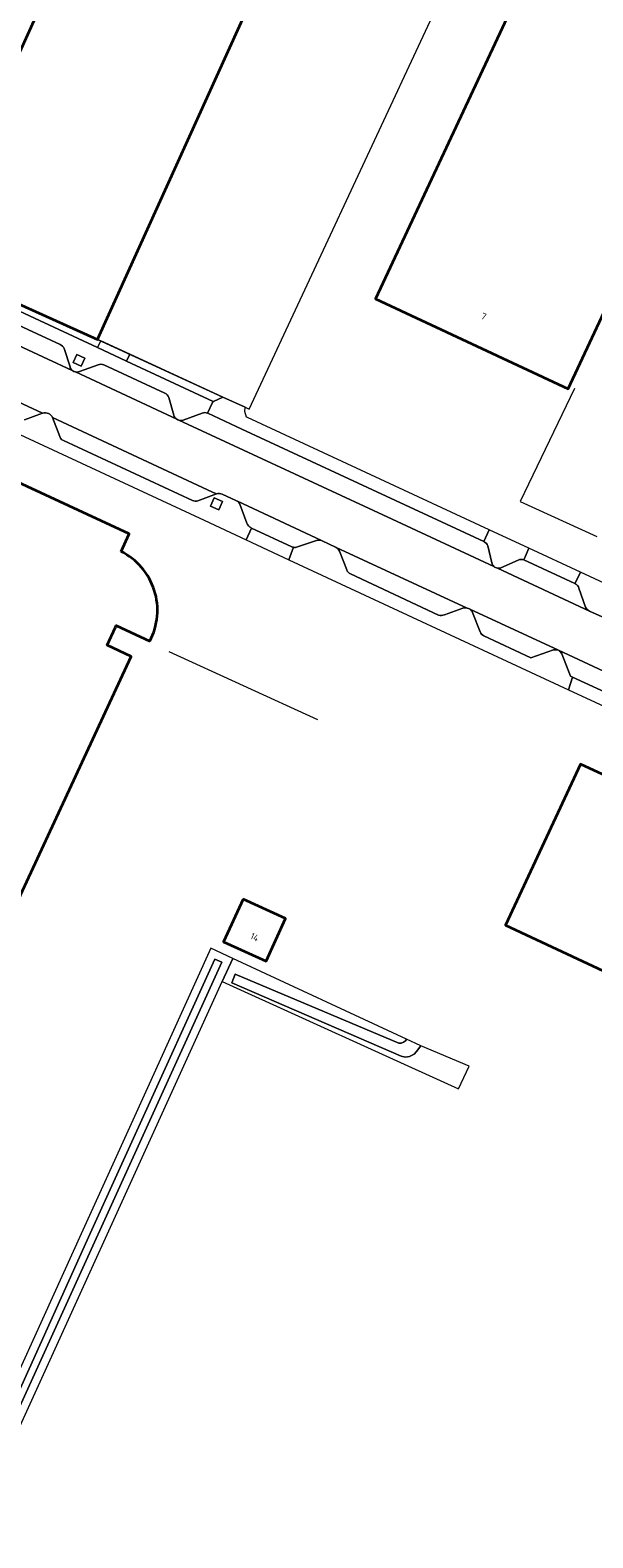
# Model space of a CAD drawing. Extents: x 151587 to 155483, y 462503 to 464608.
# Tile 89 of 236: x 152362 to 152438, y 464054 to 464256. Entities that reach past the tile are written whole.
import ezdxf
from ezdxf.enums import TextEntityAlignment as Align

# ---------------------------------------------------------------- set-up
doc = ezdxf.new("R2010")
doc.units = 0
doc.header["$LTSCALE"] = 0.5
for name, color, linetype, lineweight in [('B-RO-GR-GROENVOORZIENING-GV', 251, 'CONTINUOUS', 18), ('B-RO-IE-TERREINAFSCHEIDING_KUNSTMATIG_HEKWERK-G', 251, 'IE-TERREINAFSCHEIDING-KUNSTMATIG', 18), ('B-RO-OG-BEBOUWING-GV', 6, 'CONTINUOUS', 35), ('B-RO-OG-BEBOUWING-T18', 1, 'CONTINUOUS', 18), ('B-RO-OG-TERREIN_CULTUURSCHEIDING-GV', 251, 'CONTINUOUS', 18), ('B-RO-OG-WATER-GV', 251, 'CONTINUOUS', 18), ('B-RO-OG-WATER_SLOOT-GV', 251, 'CONTINUOUS', 18), ('B-RO-VH-VERHARDING_ASFALT-GV', 251, 'CONTINUOUS', 18), ('B-RO-VH-VERHARDING_BETONSTRAATSTEEN-GV', 251, 'CONTINUOUS', 18), ('B-RO-VH-VERHARDING_HALFVERHARDING_GRIND-GV', 251, 'CONTINUOUS', 18), ('B-RO-VH-VERHARDING_TEGEL-GV', 251, 'CONTINUOUS', 18)]:
    doc.layers.add(name, color=color, linetype=linetype, lineweight=lineweight)
doc.styles.add('NLCS-ISO-M200-T18', font='NLCS-ISO.ttf', dxfattribs={"height": 0.36})
doc.linetypes.add('IE-TERREINAFSCHEIDING-KUNSTMATIG', pattern='A,4,[82,NLCS.SHX,S=0.75,R=90,X=0,Y=0],4,-2', length=10)

msp = doc.modelspace()

# ---------------------------------------------------------------- linework, layer by layer
at = {"layer": 'B-RO-GR-GROENVOORZIENING-GV', "flags": 128}
for points in [[(152368.415, 464212.282), (152367.928, 464211.185), (152369.025, 464210.698), (152369.512, 464211.795)], [(152386.864, 464193.022), (152386.377, 464191.925), (152387.474, 464191.438), (152387.961, 464192.535)]]:
    msp.add_lwpolyline(points, close=True, dxfattribs=at)
at = {"layer": 'B-RO-IE-TERREINAFSCHEIDING_KUNSTMATIG_HEKWERK-G', "flags": 128}
for points in [[(152390.99, 464205.191), (152391.546, 464204.934), (152423.923, 464274.387)], [(152371.19, 464214.305), (152388.001, 464206.569)], [(152388.001, 464206.569), (152390.99, 464205.191)], [(152435.18, 464207.724), (152427.881, 464192.558), (152438.198, 464187.874)], [(152400.736, 464163.24), (152380.822, 464172.385)], [(152355.193, 464056.263), (152387.936, 464128.17)]]:
    msp.add_lwpolyline(points, dxfattribs=at)
at = {"layer": 'B-RO-OG-BEBOUWING-GV', "flags": 128}
for points in [[(152348.01, 464224.75), (152371.19, 464214.305), (152394.128, 464264.94), (152410.797, 464257.389), (152414.329, 464265.186), (152374.532, 464283.213), (152374.501, 464283.144), (152371.772, 464277.097), (152372.665, 464276.694), (152371.994, 464275.209), (152371.056, 464275.633)], [(152457.861, 464257.963), (152431.997, 464270.053), (152408.485, 464219.758), (152434.348, 464207.667)], [(152486.226, 464133.908), (152474.839, 464139.207), (152477.496, 464144.919), (152455.436, 464155.181), (152452.782, 464149.51), (152435.984, 464157.327), (152425.916, 464135.691), (152476.146, 464112.248)], [(152390.741, 464139.203), (152388.12, 464133.485), (152393.811, 464130.876), (152396.432, 464136.594)]]:
    msp.add_lwpolyline(points, close=True, dxfattribs=at)
for points in [[(152300.39, 464206.687), (152293.084, 464210.077), (152288.081, 464212.399), (152265.215, 464163.127), (152307.642, 464143.438), (152334.356, 464131.041), (152343.579, 464126.762), (152352.831, 464122.468), (152375.713, 464171.776), (152372.484, 464173.274), (152373.609, 464175.697), (152373.707, 464175.909), (152378.216, 464173.817)], [(152374.357, 464185.853), (152375.44, 464188.22), (152332.45, 464208.17), (152327.42, 464197.39), (152330.82, 464195.8), (152329.58, 464193.14), (152316.616, 464199.156), (152300.39, 464206.687)]]:
    msp.add_lwpolyline(points, dxfattribs=at)
at = {"layer": 'B-RO-OG-BEBOUWING-GV'}
msp.add_lwpolyline([(152378.216, 464173.817, 0.4208221), (152374.357, 464185.853)], format="xyb", dxfattribs=at)
at = {"layer": 'B-RO-OG-TERREIN_CULTUURSCHEIDING-GV', "flags": 128}
for points in [[(152348.01, 464224.75), (152347.726, 464224.124), (152371.209, 464213.189), (152371.629, 464214.103), (152371.19, 464214.305)], [(152386.699, 464205.975), (152386.764, 464205.945), (152388.001, 464206.569), (152375.526, 464212.31), (152375.097, 464211.378)]]:
    msp.add_lwpolyline(points, close=True, dxfattribs=at)
at = {"layer": 'B-RO-OG-WATER-GV', "flags": 128}
msp.add_lwpolyline([(152349.408, 464054.71), (152350.658, 464053.99), (152351.342, 464053.512), (152352.145, 464053.684), (152352.729, 464053.932), (152353.006, 464054.05), (152353.214, 464054.594), (152354.622, 464057.686), (152387.882, 464130.733), (152386.929, 464131.142), (152376.697, 464108.597), (152370.221, 464094.328), (152356.688, 464064.378), (152355.406, 464061.36)], dxfattribs=at)
msp.add_lwpolyline([(152412.653, 464120.402), (152412.503, 464120.203), (152412.255, 464120.016), (152411.925, 464119.901), (152411.606, 464119.9), (152389.679, 464129.117), (152389.208, 464127.985), (152411.911, 464118.146), (152412.499, 464117.994), (152413.06, 464118.072), (152413.67, 464118.4), (152413.99, 464118.75), (152414.552, 464119.525)], close=True, dxfattribs=at)
at = {"layer": 'B-RO-OG-WATER_SLOOT-GV', "flags": 128}
for points in [[(152355.406, 464061.36), (152356.688, 464064.378), (152370.221, 464094.328), (152376.697, 464108.597), (152386.929, 464131.142), (152387.882, 464130.733), (152354.622, 464057.686), (152353.214, 464054.594), (152353.006, 464054.05)], [(152354.638, 464054.973), (152355.193, 464056.263), (152387.936, 464128.17), (152389.334, 464131.24), (152386.385, 464132.606), (152375.695, 464109.052), (152369.219, 464094.782), (152354.458, 464062.341), (152353.295, 464059.785)]]:
    msp.add_lwpolyline(points, dxfattribs=at)
msp.add_lwpolyline([(152414.552, 464119.525), (152413.99, 464118.75), (152413.67, 464118.4), (152413.06, 464118.072), (152412.499, 464117.994), (152411.911, 464118.146), (152389.208, 464127.985), (152389.679, 464129.117), (152411.606, 464119.9), (152411.925, 464119.901), (152412.255, 464120.016), (152412.503, 464120.203), (152412.653, 464120.402), (152389.334, 464131.24), (152387.936, 464128.17), (152419.608, 464113.752), (152421.035, 464116.793)], close=True, dxfattribs=at)
at = {"layer": 'B-RO-VH-VERHARDING_ASFALT-GV', "flags": 128}
for points in [[(152367.874, 464210.096), (152367.83, 464210.123), (152367.817, 464210.131), (152348.668, 464219.035)], [(152343.61, 464213.79), (152363.839, 464204.386), (152363.85, 464204.39)], [(152381.854, 464203.589), (152381.824, 464203.607), (152368.233, 464209.937), (152368.19, 464209.949)], [(152365.17, 464203.82), (152386.627, 464193.818), (152387.161, 464193.57)], [(152424.356, 464183.845), (152410.707, 464190.16), (152389.521, 464200.018), (152382.121, 464203.467), (152382.087, 464203.481)], [(152387.92, 464193.53), (152389.735, 464192.69)], [(152389.945, 464192.589), (152389.961, 464192.578), (152401.263, 464187.302), (152401.312, 464187.279), (152403.12, 464186.44)], [(152403.223, 464186.391), (152420.802, 464178.255)], [(152438.91, 464177.08), (152437.215, 464177.845), (152424.872, 464183.604)], [(152421.113, 464178.131), (152421.135, 464178.115), (152433.028, 464172.584), (152455.755, 464162.014)]]:
    msp.add_lwpolyline(points, dxfattribs=at)
at = {"layer": 'B-RO-VH-VERHARDING_ASFALT-GV'}
for points in [[(152368.19, 464209.949, -0.1541026), (152367.874, 464210.096)], [(152363.85, 464204.39, -0.3894065), (152365.17, 464203.82)], [(152382.087, 464203.481, -0.1446798), (152381.854, 464203.589)], [(152387.161, 464193.57, -0.1817993), (152387.92, 464193.53)], [(152389.735, 464192.69, -0.0614354), (152389.945, 464192.589)], [(152403.12, 464186.44, -0.0275176), (152403.223, 464186.391)], [(152424.872, 464183.604, -0.1602841), (152424.356, 464183.845)], [(152420.802, 464178.255, -0.1220193), (152421.113, 464178.131)]]:
    msp.add_lwpolyline(points, format="xyb", dxfattribs=at)
at = {"layer": 'B-RO-VH-VERHARDING_BETONSTRAATSTEEN-GV', "flags": 128}
for points in [[(152366.17, 464213.62), (152352.55, 464219.94)], [(152348.668, 464219.035), (152367.817, 464210.131)], [(152361.401, 464203.497), (152363.839, 464204.386), (152343.61, 464213.79), (152344.631, 464211.31)], [(152367.511, 464210.6), (152366.71, 464213.06)], [(152368.233, 464209.937), (152381.824, 464203.607)], [(152371.28, 464210.9), (152368.79, 464209.98)], [(152380.24, 464207.08), (152372.05, 464210.88)], [(152381.451, 464204.13), (152380.77, 464206.51)], [(152384.67, 464192.64), (152387.161, 464193.57), (152386.627, 464193.818), (152365.17, 464203.82), (152366.131, 464201.27)], [(152385.24, 464204.41), (152382.71, 464203.45), (152382.37, 464203.43)], [(152423.05, 464187.16), (152423.01, 464187.178), (152390.57, 464202.266), (152386.01, 464204.39), (152385.971, 464204.407)], [(152382.121, 464203.467), (152389.521, 464200.018), (152410.707, 464190.16), (152424.356, 464183.845)], [(152366.65, 464200.73), (152383.92, 464192.69)], [(152401.263, 464187.302), (152389.961, 464192.578)], [(152390.28, 464192.17), (152391.231, 464189.63)], [(152397.26, 464186.49), (152391.851, 464188.993), (152391.122, 464187.42)], [(152391.75, 464189.04), (152391.851, 464188.993)], [(152391.851, 464188.993), (152397.26, 464186.49)], [(152391.122, 464187.42), (152396.851, 464184.741), (152397.481, 464186.405)], [(152398.04, 464186.45), (152400.561, 464187.32)], [(152420.802, 464178.255), (152403.223, 464186.391)], [(152403.66, 464185.87), (152404.621, 464183.39)], [(152424.081, 464184.31), (152423.56, 464186.6)], [(152424.872, 464183.604), (152437.215, 464177.845)], [(152427.611, 464184.7), (152425.32, 464183.65)], [(152435.27, 464181.51), (152435.224, 464181.531), (152428.387, 464184.72)], [(152405.13, 464182.83), (152416.96, 464177.32)], [(152436.661, 464178.39), (152435.77, 464180.93)], [(152417.73, 464177.34), (152420.21, 464178.23)], [(152429.329, 464171.591), (152432.383, 464172.632), (152432.543, 464172.65), (152432.703, 464172.645), (152433.028, 464172.584), (152421.135, 464178.115), (152421.174, 464178.083)], [(152421.5, 464177.67), (152422.511, 464175.06)], [(152423.04, 464174.52), (152429.329, 464171.591)], [(152455.755, 464162.014), (152433.028, 464172.584), (152433.172, 464172.478), (152433.281, 464172.374), (152433.481, 464172.121), (152434.655, 464169.111), (152434.85, 464169.02), (152434.89, 464169.005), (152434.9, 464169), (152440.93, 464166.2), (152451.83, 464161.14)]]:
    msp.add_lwpolyline(points, dxfattribs=at)
at = {"layer": 'B-RO-VH-VERHARDING_BETONSTRAATSTEEN-GV'}
for points in [[(152366.71, 464213.06, 0.2), (152366.17, 464213.62)], [(152367.817, 464210.131, -0.1971133), (152367.511, 464210.6)], [(152368.79, 464209.98, -0.1633718), (152368.233, 464209.937)], [(152372.05, 464210.88, 0.1818305), (152371.28, 464210.9)], [(152380.77, 464206.51, 0.1726974), (152380.24, 464207.08)], [(152381.824, 464203.607, -0.2095542), (152381.451, 464204.13)], [(152385.971, 464204.407, 0.1928889), (152385.24, 464204.41)], [(152382.37, 464203.43, -0.099985), (152382.121, 464203.467)], [(152366.131, 464201.27, 0.1524673), (152366.414, 464200.84)], [(152366.414, 464200.84, 0.0928079), (152366.65, 464200.73)], [(152383.92, 464192.69, 0.2079647), (152384.67, 464192.64)], [(152389.961, 464192.578, -0.1498742), (152390.28, 464192.17)], [(152391.231, 464189.63, 0.1920284), (152391.75, 464189.04)], [(152397.481, 464186.405, -0.0667077), (152397.26, 464186.49)], [(152397.26, 464186.49, 0.0667077), (152397.481, 464186.405)], [(152397.481, 464186.405, 0.1591893), (152398.04, 464186.45)], [(152400.561, 464187.32, -0.193751), (152401.263, 464187.302)], [(152403.223, 464186.391, -0.1899829), (152403.66, 464185.87)], [(152423.56, 464186.6, 0.1962698), (152423.05, 464187.16)], [(152424.356, 464183.845, -0.1485695), (152424.081, 464184.31)], [(152425.32, 464183.65, -0.1338921), (152424.872, 464183.604)], [(152428.387, 464184.72, 0.1726986), (152427.611, 464184.7)], [(152404.621, 464183.39, 0.1974224), (152405.13, 464182.83)], [(152435.77, 464180.93, 0.2277626), (152435.27, 464181.51)], [(152420.21, 464178.23, -0.1604721), (152420.802, 464178.255)], [(152421.174, 464178.083, -0.1395151), (152421.5, 464177.67)], [(152437.215, 464177.845, -0.1610522), (152436.661, 464178.39)], [(152416.96, 464177.32, 0.1870218), (152417.73, 464177.34)], [(152422.511, 464175.06, 0.2029818), (152423.04, 464174.52)]]:
    msp.add_lwpolyline(points, format="xyb", dxfattribs=at)
at = {"layer": 'B-RO-VH-VERHARDING_BETONSTRAATSTEEN-GV', "flags": 128}
for points in [[(152386.699, 464205.975), (152386.636, 464205.84), (152385.971, 464204.407), (152386.01, 464204.39), (152390.57, 464202.266), (152423.01, 464187.178), (152423.744, 464188.759), (152391.299, 464203.827), (152391.194, 464203.876), (152390.957, 464204.638), (152390.99, 464205.191), (152388.001, 464206.569), (152386.764, 464205.945)], [(152435.971, 464183.081), (152429.077, 464186.282), (152428.681, 464185.422), (152428.387, 464184.72), (152435.224, 464181.531), (152435.57, 464182.218)], [(152451.83, 464161.14), (152440.93, 464166.2), (152434.9, 464169), (152434.396, 464167.287), (152451.08, 464159.531)]]:
    msp.add_lwpolyline(points, close=True, dxfattribs=at)
at = {"layer": 'B-RO-VH-VERHARDING_HALFVERHARDING_GRIND-GV', "flags": 128}
msp.add_lwpolyline([(152375.526, 464212.31), (152371.629, 464214.103), (152371.209, 464213.189), (152375.097, 464211.378)], close=True, dxfattribs=at)
at = {"layer": 'B-RO-VH-VERHARDING_TEGEL-GV', "flags": 128}
for points in [[(152385.971, 464204.407), (152386.636, 464205.84), (152386.699, 464205.975), (152375.097, 464211.378), (152371.209, 464213.189), (152347.726, 464224.124), (152347.316, 464223.267), (152346.978, 464222.534)], [(152318.55, 464223.07), (152318.395, 464223.142), (152317.693, 464221.571), (152318.05, 464221.405), (152318.325, 464221.277), (152385.514, 464190.028), (152391.122, 464187.42), (152391.851, 464188.993), (152391.75, 464189.04)], [(152352.55, 464219.94), (152366.17, 464213.62)], [(152366.71, 464213.06), (152367.511, 464210.6)], [(152367.817, 464210.131), (152367.83, 464210.123), (152367.874, 464210.096)], [(152368.19, 464209.949), (152368.233, 464209.937)], [(152368.79, 464209.98), (152371.28, 464210.9)], [(152372.05, 464210.88), (152380.24, 464207.08)], [(152380.77, 464206.51), (152381.451, 464204.13)], [(152363.85, 464204.39), (152363.839, 464204.386), (152361.401, 464203.497)], [(152366.131, 464201.27), (152365.17, 464203.82)], [(152382.37, 464203.43), (152382.71, 464203.45), (152385.24, 464204.41)], [(152381.824, 464203.607), (152381.854, 464203.589)], [(152382.087, 464203.481), (152382.121, 464203.467)], [(152383.92, 464192.69), (152366.65, 464200.73)], [(152387.161, 464193.57), (152384.67, 464192.64)], [(152389.735, 464192.69), (152387.92, 464193.53)], [(152389.961, 464192.578), (152389.945, 464192.589)], [(152391.231, 464189.63), (152390.28, 464192.17)], [(152428.387, 464184.72), (152428.681, 464185.422), (152429.077, 464186.282), (152423.744, 464188.759), (152423.01, 464187.178)], [(152397.481, 464186.405), (152396.851, 464184.741), (152396.87, 464184.732), (152434.396, 464167.287), (152434.9, 464169), (152434.89, 464169.005), (152434.85, 464169.02), (152434.655, 464169.111), (152433.481, 464172.121), (152433.281, 464172.374), (152433.172, 464172.478), (152433.028, 464172.584), (152432.703, 464172.645), (152432.543, 464172.65), (152432.383, 464172.632), (152429.329, 464171.591), (152423.04, 464174.52)], [(152400.561, 464187.32), (152398.04, 464186.45)], [(152403.12, 464186.44), (152401.312, 464187.279), (152401.263, 464187.302)], [(152404.621, 464183.39), (152403.66, 464185.87)], [(152423.01, 464187.178), (152423.05, 464187.16)], [(152423.56, 464186.6), (152424.081, 464184.31)], [(152425.32, 464183.65), (152427.611, 464184.7)], [(152416.96, 464177.32), (152405.13, 464182.83)], [(152450.439, 464174.447), (152451.168, 464176.023), (152435.971, 464183.081), (152435.57, 464182.218), (152435.224, 464181.531), (152435.27, 464181.51)], [(152435.77, 464180.93), (152436.661, 464178.39)], [(152420.21, 464178.23), (152417.73, 464177.34)], [(152421.174, 464178.083), (152421.135, 464178.115), (152421.113, 464178.131)], [(152422.511, 464175.06), (152421.5, 464177.67)], [(152437.215, 464177.845), (152438.91, 464177.08), (152438.993, 464177.046)]]:
    msp.add_lwpolyline(points, dxfattribs=at)
at = {"layer": 'B-RO-VH-VERHARDING_TEGEL-GV'}
for points in [[(152366.17, 464213.62, -0.2), (152366.71, 464213.06)], [(152367.511, 464210.6, 0.1971133), (152367.817, 464210.131)], [(152367.874, 464210.096, 0.1541026), (152368.19, 464209.949)], [(152368.233, 464209.937, 0.1633718), (152368.79, 464209.98)], [(152371.28, 464210.9, -0.1818305), (152372.05, 464210.88)], [(152380.24, 464207.08, -0.1726974), (152380.77, 464206.51)], [(152365.17, 464203.82, 0.3894065), (152363.85, 464204.39)], [(152381.451, 464204.13, 0.2095542), (152381.824, 464203.607)], [(152385.24, 464204.41, -0.1928889), (152385.971, 464204.407)], [(152381.854, 464203.589, 0.1446798), (152382.087, 464203.481)], [(152382.121, 464203.467, 0.099985), (152382.37, 464203.43)], [(152366.414, 464200.84, -0.1524673), (152366.131, 464201.27)], [(152366.65, 464200.73, -0.0928079), (152366.414, 464200.84)], [(152387.92, 464193.53, 0.1817993), (152387.161, 464193.57)], [(152384.67, 464192.64, -0.2079647), (152383.92, 464192.69)], [(152389.945, 464192.589, 0.0614354), (152389.735, 464192.69)], [(152390.28, 464192.17, 0.1498742), (152389.961, 464192.578)], [(152391.75, 464189.04, -0.1920284), (152391.231, 464189.63)], [(152398.04, 464186.45, -0.1591893), (152397.481, 464186.405)], [(152401.263, 464187.302, 0.193751), (152400.561, 464187.32)], [(152403.223, 464186.391, 0.0275176), (152403.12, 464186.44)], [(152403.66, 464185.87, 0.1899829), (152403.223, 464186.391)], [(152423.05, 464187.16, -0.1962698), (152423.56, 464186.6)], [(152424.081, 464184.31, 0.1485695), (152424.356, 464183.845)], [(152424.356, 464183.845, 0.1602841), (152424.872, 464183.604)], [(152424.872, 464183.604, 0.1338921), (152425.32, 464183.65)], [(152427.611, 464184.7, -0.1726986), (152428.387, 464184.72)], [(152405.13, 464182.83, -0.1974224), (152404.621, 464183.39)], [(152435.27, 464181.51, -0.2277626), (152435.77, 464180.93)], [(152420.802, 464178.255, 0.1604721), (152420.21, 464178.23)], [(152421.113, 464178.131, 0.1220193), (152420.802, 464178.255)], [(152421.5, 464177.67, 0.1395151), (152421.174, 464178.083)], [(152436.661, 464178.39, 0.1610522), (152437.215, 464177.845)], [(152417.73, 464177.34, -0.1870218), (152416.96, 464177.32)], [(152423.04, 464174.52, -0.2029818), (152422.511, 464175.06)]]:
    msp.add_lwpolyline(points, format="xyb", dxfattribs=at)
at = {"layer": 'B-RO-VH-VERHARDING_TEGEL-GV', "flags": 128}
for points in [[(152368.415, 464212.282), (152369.512, 464211.795), (152369.025, 464210.698), (152367.928, 464211.185)], [(152386.864, 464193.022), (152387.961, 464192.535), (152387.474, 464191.438), (152386.377, 464191.925)]]:
    msp.add_lwpolyline(points, close=True, dxfattribs=at)

# ---------------------------------------------------------------- texts
at = {"layer": 'B-RO-OG-BEBOUWING-T18', "style": 'NLCS-ISO-M200-T18'}
for s, rotation, p in [('7', 334.9, (152423.005, 464217.385)), ('14', 335.4, (152392.271, 464134.101))]:
    msp.add_text(s, height=0.9, rotation=rotation, dxfattribs=at).set_placement(p, align=Align.MIDDLE)

doc.saveas('drawing.dxf')
